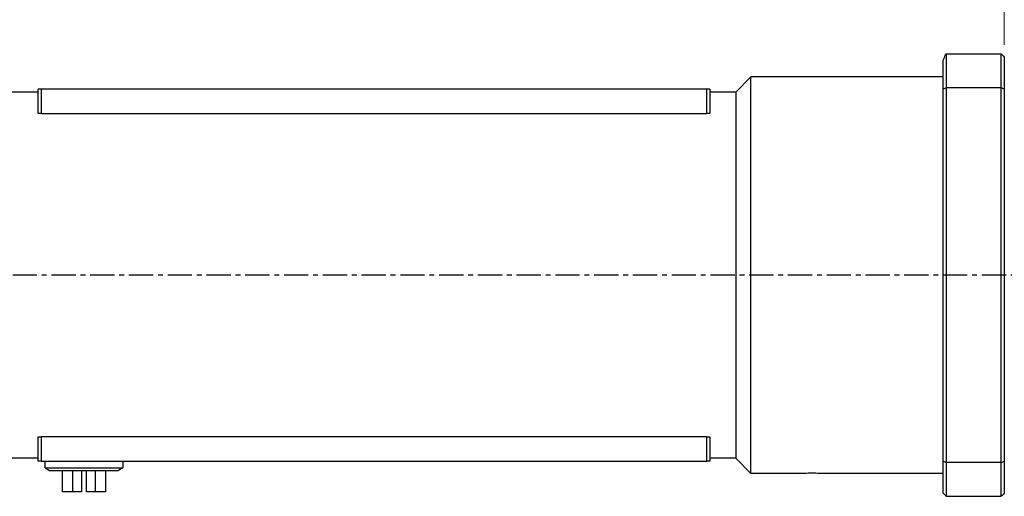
# Model space of a CAD drawing. Extents: x 0 to 1685, y -10 to 1188.
# Tile 3 of 21: x 487 to 809, y 426 to 582. Entities that reach past the tile are written whole.
import ezdxf

# ---------------------------------------------------------------- set-up
doc = ezdxf.new("R2010")
doc.units = 0
doc.header["$LTSCALE"] = 25.4
doc.linetypes.add('CENTER', pattern=[2, 1.25, -0.25, 0.25, -0.25])
doc.layers.get('Defpoints').update_dxf_attribs({"linetype": 'CONTINUOUS'})
doc.layers.add('ATA-CENTER', color=133, linetype='CENTER')
doc.layers.add('ATA-DIM', color=252, linetype='CONTINUOUS', lineweight=25)
doc.layers.add('Layer0000', color=7, linetype='CONTINUOUS', lineweight=25)
doc.styles.get("Standard").update_dxf_attribs({"font": 'simplex.shx'})
doc.dimstyles.new('ata_A1', dxfattribs={"dimtxt": 4.2, "dimasz": 4.2, "dimexe": 2, "dimexo": 2, "dimgap": 2, "dimtad": 0, "dimtih": 1, "dimtoh": 1, "dimdec": 6, "dimdsep": 46, "dimtxsty": 'Standard', "dimcen": 0, "dimclrd": 252, "dimclre": 252, "dimclrt": 4, "dimadec": 6, "dimazin": 2, "dimtfac": 1, "dimtdec": 6, "dimtofl": 0, "dimtmove": 0, "dimatfit": 3, "dimfxl": 0, "dimtolj": 1, "dimtzin": 0, "dimlwd": 0, "dimlwe": 0, "dimarcsym": 0})

# ---------------------------------------------------------------- blocks, each defined once
blk = doc.blocks.new('*D12986')
at = {"layer": 'ATA-DIM', "color": 252, "lineweight": 0}
for p, q in [((809.09, 574), (809.09, 649.66)), ((834.09, 546.43), (834.09, 649.66)), ((809.09, 645.66), (789.22, 645.66)), ((817.49, 645.66), (825.69, 645.66))]:
    blk.add_line(p, q, dxfattribs=at)
at = {"layer": 'ATA-DIM', "color": 252}
for points in [[(817.49, 647.06), (817.49, 644.26), (809.09, 645.66)], [(825.69, 644.26), (825.69, 647.06), (834.09, 645.66)]]:
    blk.add_solid(points, dxfattribs=at)
at = {"layer": 'Defpoints', "color": 0}
for p in [(834.09, 645.66), (809.09, 570), (834.09, 542.43)]:
    blk.add_point(p, dxfattribs=at)
at = {"layer": 'ATA-DIM', "color": 4, "insert": (668.8, 652.04), "char_height": 8.4, "attachment_point": 1}
blk.add_mtext('\\A1;25(Negative Limit)', dxfattribs=at)
blk = doc.blocks.new('*D12985')
at = {"layer": 'ATA-DIM', "color": 252, "lineweight": 0}
for p, q in [((809.09, 574), (809.09, 677.19)), ((844.09, 546.43), (844.09, 677.19)), ((809.09, 673.19), (789.22, 673.19)), ((817.49, 673.19), (835.69, 673.19))]:
    blk.add_line(p, q, dxfattribs=at)
at = {"layer": 'ATA-DIM', "color": 252}
for points in [[(817.49, 674.59), (817.49, 671.79), (809.09, 673.19)], [(835.69, 671.79), (835.69, 674.59), (844.09, 673.19)]]:
    blk.add_solid(points, dxfattribs=at)
at = {"layer": 'Defpoints', "color": 0}
for p in [(844.09, 673.19), (809.09, 570), (844.09, 542.43)]:
    blk.add_point(p, dxfattribs=at)
at = {"layer": 'ATA-DIM', "color": 4, "insert": (667.45, 679.57), "char_height": 8.4, "attachment_point": 1}
blk.add_mtext('\\A1;35(Home Position)', dxfattribs=at)
blk = doc.blocks.new('*D12992')
at = {"layer": 'ATA-DIM', "color": 252, "lineweight": 0}
for p, q in [((303.09, 725.5), (303.09, 801.1)), ((809.09, 574), (809.09, 801.1)), ((311.49, 797.1), (515.17, 797.1)), ((800.69, 797.1), (597.01, 797.1))]:
    blk.add_line(p, q, dxfattribs=at)
at = {"layer": 'ATA-DIM', "color": 252}
for points in [[(311.49, 798.5), (311.49, 795.7), (303.09, 797.1)], [(800.69, 795.7), (800.69, 798.5), (809.09, 797.1)]]:
    blk.add_solid(points, dxfattribs=at)
at = {"layer": 'Defpoints', "color": 0}
for p in [(809.09, 797.1), (303.09, 721.5), (809.09, 570)]:
    blk.add_point(p, dxfattribs=at)
at = {"layer": 'ATA-DIM', "color": 4, "insert": (556.09, 797.1), "char_height": 8.4, "attachment_point": 5}
blk.add_mtext('\\A1;506(T+356)', dxfattribs=at)

msp = doc.modelspace()

# ---------------------------------------------------------------- linework, layer by layer
at = {"layer": 'ATA-CENTER', "ltscale": 0.25}
msp.add_line((281.0200591, 498.5841105), (1005.6240199, 498.5841105), dxfattribs=at)
at = {"layer": 'Layer0000', "color": 7, "linetype": 'Continuous', "lineweight": 25}
for p, q in [((789.794533, 570.7078657), (790.0873811, 571.0007469)), ((790.0873983, 571.000757), (790.0874262, 559.8921037)), ((790.0874174, 571.0007571), (808.0874262, 571.0007589)), ((808.0874262, 559.8925844), (808.0874262, 571.0007589)), ((789.0874262, 559.5218688), (789.0874262, 569.0021962)), ((809.0874262, 570.0013162), (809.0874262, 559.5223887)), ((726.0874262, 563.5007589), (721.0874258, 558.5007585)), ((789.0874262, 563.5007589), (726.0874262, 563.5007589)), ((726.0874262, 498.5007589), (726.0874262, 563.5007589)), ((492.5874262, 558.5007589), (474.0874262, 558.5007589)), ((493.5874262, 559.5007589), (492.5874262, 559.5007589)), ((492.5874262, 551.5667555), (492.5874262, 559.5007589)), ((493.5874262, 559.5007589), (493.5874262, 551.5007589)), ((711.5874262, 559.5007589), (493.5874262, 559.5007589)), ((712.5874262, 559.5007589), (711.5874262, 559.5007589)), ((711.5874262, 551.5007589), (711.5874262, 559.5007589)), ((712.5874262, 559.5007589), (712.5874262, 551.5667555)), ((721.0874262, 558.5007589), (712.5874262, 558.5007589)), ((721.0874262, 558.5007589), (721.0874262, 498.5007589)), ((789.08767, 437.4810197), (789.0876164, 559.5214256)), ((790.0874262, 559.8909047), (790.0874262, 437.1106131)), ((808.0874262, 559.8909047), (790.0874262, 559.8909047)), ((808.0874262, 437.1106131), (808.0874262, 559.8909047)), ((809.0873628, 559.5222602), (809.0871824, 437.4810197)), ((492.5874262, 551.5007589), (492.5874262, 551.5667555)), ((492.7121484, 551.5007589), (492.5874262, 551.5007589)), ((493.5874262, 551.5007589), (492.7121484, 551.5007589)), ((493.5874262, 551.5007589), (711.5874262, 551.5007589)), ((712.462704, 551.5007589), (711.5874262, 551.5007589)), ((712.5874262, 551.5007589), (712.462704, 551.5007589)), ((712.5874262, 551.5667555), (712.5874262, 551.5007589)), ((721.0874262, 498.5007589), (721.0874262, 438.5007589)), ((726.0874262, 433.5007589), (726.0874262, 498.5007589)), ((492.5874262, 445.5007589), (492.7121484, 445.5007589)), ((492.5874262, 445.4347622), (492.5874262, 445.5007589)), ((492.5874262, 437.5007589), (492.5874262, 445.4347622)), ((492.7121484, 445.5007589), (493.5874262, 445.5007589)), ((493.5874262, 445.5007589), (493.5874262, 437.5007589)), ((711.5874262, 445.5007589), (493.5874262, 445.5007589)), ((711.5874262, 445.5007589), (712.462704, 445.5007589)), ((711.5874262, 437.5007589), (711.5874262, 445.5007589)), ((712.462704, 445.5007589), (712.5874262, 445.5007589)), ((712.5874262, 445.5007589), (712.5874262, 445.4347622)), ((712.5874262, 445.4347622), (712.5874262, 437.5007589)), ((492.5874262, 438.5007589), (474.0874262, 438.5007589)), ((493.5874262, 437.5007589), (492.5874262, 437.5007589)), ((493.5874262, 437.5007589), (711.5874262, 437.5007589)), ((494.8874262, 435.2945064), (494.8874262, 437.5007589)), ((520.2874262, 437.5007589), (520.2874262, 435.2945064)), ((712.5874262, 437.5007589), (711.5874262, 437.5007589)), ((721.0874262, 438.5007589), (712.5874262, 438.5007589)), ((726.0874262, 433.5007589), (721.0874258, 438.5007593)), ((789.0874262, 427.0003891), (789.0874262, 437.4804778)), ((790.0874262, 437.1106131), (790.0874262, 426.0007589)), ((808.0874262, 437.1106131), (790.0874262, 437.1106131)), ((808.0874262, 426.0007589), (808.0874262, 437.1106131)), ((809.0874262, 437.4804778), (809.0874262, 427.0003891)), ((494.8874262, 435.2945064), (496.2622372, 434.5007589)), ((494.8874262, 435.2945064), (520.2874262, 435.2945064)), ((496.2622372, 434.5007589), (518.8843243, 434.5007589)), ((500.5437529, 427.5007589), (500.5437529, 434.5007589)), ((503.8346494, 434.5007589), (503.8346494, 427.5007589)), ((506.7874262, 434.5007589), (506.7874262, 427.5007589)), ((508.3874262, 427.5007589), (508.3874262, 434.5007589)), ((511.3402029, 427.5007589), (511.3402029, 434.5007589)), ((514.6310995, 434.5007589), (514.6310995, 427.5007589)), ((518.8843243, 434.5007589), (518.9126152, 434.5007589)), ((520.2874253, 435.2945059), (518.912614, 434.5007582)), ((743.5855118, 433.5007589), (726.0874262, 433.5007589)), ((789.0874262, 433.5007589), (748.5886534, 433.5007589)), ((503.8346494, 427.5007589), (500.5437529, 427.5007589)), ((506.7874262, 427.5007589), (503.8346494, 427.5007589)), ((511.3402029, 427.5007589), (508.3874262, 427.5007589)), ((514.6310995, 427.5007589), (511.3402029, 427.5007589)), ((790.0874262, 426.0007589), (808.0874262, 426.0007589))]:
    msp.add_line(p, q, dxfattribs=at)
for centre, radius, start, end in [((1733.0994034, 1495.34041), 1307.6891637, 224.9791702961, 225.0411156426), ((70.7697141, 867.6632783), 777.9326496, 337.4234703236, 337.5594998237), ((823.9111566, 466.8264406), 99.0203979, 109.973376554, 110.590134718), ((715.9038766, 308.305428), 267.9422678, 69.648746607, 69.876637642), ((819.5443767, 518.1516415), 86.2285349, 249.316273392, 250.024708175), ((778.6304757, 518.1516415), 86.2285348, 289.975291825, 290.683726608), ((746.1412519, 363.4017245), 70.1471498, 90.043964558, 92.087971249), ((746.1266473, 370.2919663), 63.2568995, 87.769434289, 90.03552506), ((-874.8923871, -1238.309394), 2354.1635593, 44.9884754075, 45.0228891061), ((2473.0671943, -1238.3093489), 2354.1634954, 134.9771108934, 135.011524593)]:
    msp.add_arc(centre, radius, start, end, dxfattribs=at)

# ---------------------------------------------------------------- dimensions: what is measured, and where the dimension line sits
at = {"layer": 'ATA-DIM'}
dim = msp.add_linear_dim(base=(809.0874261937, 797.102850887), p1=(303.0874261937, 721.5007588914), p2=(809.0874261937, 570.0013162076), text='<>(T+356)', dimstyle='ata_A1', override={"dimscale": 2, "dimtxt": 4.2, "dimtxsty": 'Standard', "dimtfac": 0.571429, "dimtdec": 2, "dimtfill": 0}, dxfattribs=at)
dim.commit()
dim.dimension.update_dxf_attribs({"geometry": '*D12992', "text_midpoint": (556.0874261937, 797.102850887)})
for base, p2, text, picture, middle in [((844.0873167, 673.1862815), (844.0873167, 542.4294099), '<>(Home Position)', '*D12985', (726.3373167, 673.1862815)), ((834.0873167, 645.6570037), (834.0873167, 542.4294099), '<>(Negative Limit)', '*D12986', (727.0093167, 645.6570037))]:
    dim = msp.add_linear_dim(base=base, p1=(809.0873167, 570.0012224), p2=p2, angle=180, text=text, dimstyle='ata_A1', override={"dimscale": 2, "dimtxt": 4.2, "dimtxsty": 'Standard', "dimtfac": 0.571429, "dimtdec": 2}, dxfattribs=at)
    dim.commit()
    dim.dimension.update_dxf_attribs({"geometry": picture, "text_midpoint": middle, "dimtype": 160})

doc.saveas('drawing.dxf')
